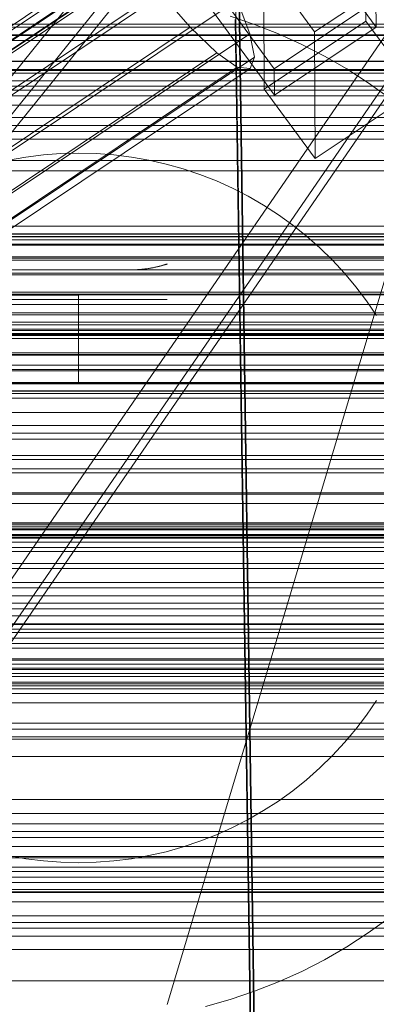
# Model space of a CAD drawing. Header units: millimetres. Extents: x -2233 to 61924, y -68080 to 6847.
# Tile 140 of 256: x 333 to 374, y -34830 to -34719. Entities that reach past the tile are written whole.
import ezdxf

# ---------------------------------------------------------------- set-up
doc = ezdxf.new("R2010")
doc.units = ezdxf.units.MM
for name, color, linetype, lineweight in [('COTAS_O', 1, 'Continuous', 0), ('COTAS_P', 1, 'Continuous', 0), ('frontal_briquetadora', 7, 'Continuous', 0), ('frontal_C01', 7, 'Continuous', 0), ('frontal_C02', 7, 'Continuous', 0), ('frontal_C03', 7, 'Continuous', 0), ('frontal_C05', 7, 'Continuous', 0), ('frontal_mezcladora', 7, 'Continuous', 0), ('frontal_tolva-C01', 7, 'Continuous', 0)]:
    doc.layers.add(name, color=color, linetype=linetype, lineweight=lineweight)
doc.dimstyles.new('R19_100', dxfattribs={"dimtxt": 250, "dimasz": 150, "dimexe": 150, "dimexo": 80, "dimgap": 100, "dimtad": 1, "dimtih": 1, "dimtoh": 1, "dimdsep": 46, "dimcen": 0.09, "dimadec": 0, "dimazin": 0, "dimtfac": 1, "dimtdec": 4, "dimtofl": 0, "dimtmove": 0, "dimatfit": 3, "dimfxl": 1, "dimtolj": 1, "dimtzin": 0, "dimarcsym": 0})

# ---------------------------------------------------------------- blocks, each defined once
blk = doc.blocks.new('DIM_R27_48')
at = {"layer": 'COTAS_P'}
for p, q in [((-1750, -34600), (-1600, -34555)), ((2600, -34600), (2450, -34555)), ((-1750, -35500), (-1750, -34600)), ((-1750, -34600), (2600, -34600)), ((-1750, -34600), (-1600, -34645)), ((2600, -34600), (2450, -34645)), ((2600, -35500), (2600, -34600))]:
    blk.add_line(p, q, dxfattribs=at)
blk.add_text('4350 P', height=250, dxfattribs=at).set_placement((425, -34500))
blk = doc.blocks.new('DIM_R27_50')
at = {"layer": 'COTAS_P'}
for p, q in [((1705.78, -34504.95), (1551.9, -34475.9)), ((-194.22, -34704.95), (1705.78, -34504.95)), ((1705.78, -34504.95), (1561.32, -34565.4)), ((1800, -35400), (1705.78, -34504.95)), ((-194.22, -34704.95), (-49.75, -34644.49)), ((-100, -35600), (-194.22, -34704.95)), ((-194.22, -34704.95), (-40.33, -34734))]:
    blk.add_line(p, q, dxfattribs=at)
blk.add_text('1910.5 P', height=250, rotation=6.009, dxfattribs=at).set_placement((745.32, -34505.49))
blk = doc.blocks.new('DIM_R27_56')
at = {"layer": 'COTAS_O'}
for p, q in [((-650, -34200), (-500, -34155)), ((650, -34200), (500, -34155)), ((-650, -34900), (-650, -34200)), ((-650, -34200), (650, -34200)), ((-650, -34200), (-500, -34245)), ((650, -34200), (500, -34245)), ((650, -34900), (650, -34200))]:
    blk.add_line(p, q, dxfattribs=at)
blk.add_text('1300 O', height=250, dxfattribs=at).set_placement((0, -34100))
blk = doc.blocks.new('DIM_R27_61')
at = {"layer": 'COTAS_P'}
for p, q in [((-305, -34680), (395, -34680)), ((395, -34680), (350, -34830)), ((395, -36000), (395, -34680)), ((395, -34680), (440, -34830)), ((395, -36000), (350, -35850)), ((395, -36000), (440, -35850)), ((-305, -36000), (395, -36000))]:
    blk.add_line(p, q, dxfattribs=at)
blk.add_text('1320 P', height=250, rotation=90, dxfattribs=at).set_placement((295, -35340))

msp = doc.modelspace()

# ---------------------------------------------------------------- linework, layer by layer
at = {"layer": 'frontal_briquetadora'}
for p, q in [((210, -34736), (430, -34736)), ((320, -34736), (430, -34736)), ((210, -34750), (340, -34750)), ((320, -34750), (340, -34750)), ((340, -34760), (340, -34750)), ((-490, -34760), (490, -34760)), ((-490, -34760), (340, -34760)), ((320, -34760), (340, -34760)), ((320, -34760), (490, -34760))]:
    msp.add_line(p, q, dxfattribs=at)
at = {"layer": 'frontal_C01'}
for p, q in [((360.514, -34878.394), (357.646, -34683.283)), ((360.514, -34883.786), (357.646, -34688.676)), ((-440, -34743.121), (440, -34743.121)), ((-440, -34743.401), (440, -34743.401)), ((-440, -34743.453), (440, -34743.453)), ((-440, -34744.276), (440, -34744.276)), ((-440, -34744.377), (440, -34744.377)), ((-440, -34745.685), (440, -34745.685)), ((-440, -34745.828), (440, -34745.828)), ((-440, -34747.533), (440, -34747.533)), ((-440, -34747.708), (440, -34747.708)), ((440, -34749.694), (-440, -34749.694)), ((-440, -34749.888), (440, -34749.888)), ((-440, -34752.019), (440, -34752.019)), ((-440, -34752.221), (440, -34752.221)), ((-440, -34754.352), (440, -34754.352)), ((-440, -34754.547), (440, -34754.547)), ((-440, -34756.533), (440, -34756.533)), ((-440, -34756.707), (440, -34756.707)), ((-440, -34758.412), (440, -34758.412)), ((-440, -34758.555), (440, -34758.555)), ((-440, -34759.864), (440, -34759.864)), ((-440, -34759.964), (440, -34759.964)), ((-440, -34760.787), (440, -34760.787)), ((-440, -34760.839), (440, -34760.839)), ((-440, -34761.12), (440, -34761.12))]:
    msp.add_line(p, q, dxfattribs=at)
at = {"layer": 'frontal_C02'}
for p, q in [((373.551, -34719.807), (346.02, -34682.284)), ((362.071, -34724.495), (334.539, -34686.973)), ((334.551, -34689.953), (362.083, -34727.476)), ((150.672, -34841.184), (364.471, -34698.209)), ((151.191, -34842.534), (364.989, -34699.558)), ((149.865, -34843.304), (363.664, -34700.329)), ((150.683, -34843.866), (364.482, -34700.891)), ((151.196, -34843.922), (364.995, -34700.947)), ((151.369, -34843.468), (365.168, -34700.492)), ((372.35, -34704.831), (372.408, -34719.137)), ((168.21, -34829.943), (352.519, -34706.689)), ((171.232, -34835.259), (355.541, -34712.004)), ((360.939, -34726.807), (360.882, -34712.5)), ((366.618, -34720.317), (360.882, -34712.5)), ((360.514, -34906.365), (357.646, -34712.96)), ((378.086, -34712.648), (366.618, -34720.317)), ((164.752, -34839.023), (349.061, -34715.769)), ((349.061, -34715.769), (352.572, -34719.801)), ((173.554, -34839.982), (357.863, -34716.728)), ((359.326, -34720.537), (357.863, -34716.728)), ((373.539, -34716.826), (362.071, -34724.495)), ((373.551, -34719.807), (373.539, -34716.826)), ((360.514, -34912.326), (357.646, -34718.921)), ((372.408, -34719.137), (360.939, -34726.807)), ((378.143, -34726.955), (372.408, -34719.137)), ((168.263, -34843.056), (352.572, -34719.801)), ((352.572, -34719.801), (355.584, -34722.71)), ((362.083, -34727.476), (373.551, -34719.807)), ((175.016, -34843.792), (359.326, -34720.537)), ((359.83, -34723.173), (359.326, -34720.537)), ((366.618, -34720.317), (366.675, -34734.624)), ((171.275, -34845.965), (355.584, -34722.71)), ((175.521, -34846.427), (359.83, -34723.173)), ((355.584, -34722.71), (357.893, -34724.298)), ((359.341, -34724.456), (359.83, -34723.173)), ((173.584, -34847.553), (357.893, -34724.298)), ((175.032, -34847.71), (359.341, -34724.456)), ((357.893, -34724.298), (359.341, -34724.456)), ((362.071, -34724.495), (362.083, -34727.476)), ((360.939, -34726.807), (366.675, -34734.624)), ((366.675, -34734.624), (378.143, -34726.955)), ((430, -34772.309), (-430, -34772.309)), ((430, -34777.309), (-430, -34777.309)), ((430, -34827.309), (-430, -34827.309))]:
    msp.add_line(p, q, dxfattribs=at)
at = {"layer": 'frontal_C03'}
for p, q in [((-1250, -34719.469), (1250, -34719.469)), ((1250, -34719.787), (-1250, -34719.787)), ((1250, -34720.669), (-1250, -34720.669)), ((-1250, -34720.737), (1250, -34720.737)), ((1250, -34721.322), (-1250, -34721.322)), ((1250, -34723.63), (-1250, -34723.63)), ((-1250, -34723.689), (1250, -34723.689)), ((-1250, -34724.585), (1250, -34724.585)), ((-1250, -34724.687), (1250, -34724.687)), ((1500, -34725.842), (-1500, -34725.842)), ((-1250, -34726.441), (1250, -34726.441)), ((-1250, -34726.905), (1250, -34726.905)), ((-1250, -34727.538), (1250, -34727.538)), ((1250, -34728.596), (-1250, -34728.596)), ((1250, -34730.904), (-1250, -34730.904)), ((1250, -34731.557), (-1250, -34731.557)), ((1250, -34732.439), (-1250, -34732.439)), ((-1500, -34734.825), (1500, -34734.825)), ((1250, -34742.245), (-1250, -34742.245)), ((1250, -34743.126), (-1250, -34743.126)), ((1250, -34743.78), (-1250, -34743.78)), ((1250, -34746.087), (-1250, -34746.087)), ((-1250, -34747.145), (1250, -34747.145)), ((1250, -34749.997), (-1250, -34749.997)), ((1250, -34751.054), (-1250, -34751.054)), ((-1250, -34753.07), (1250, -34753.07)), ((1250, -34753.361), (-1250, -34753.361)), ((-1250, -34753.868), (1250, -34753.868)), ((1250, -34754.015), (-1250, -34754.015)), ((-1250, -34754.452), (1250, -34754.452)), ((1250, -34754.896), (-1250, -34754.896)), ((-1250, -34756.79), (1250, -34756.79)), ((-1250, -34757.92), (1250, -34757.92)), ((-1250, -34761.639), (1250, -34761.639)), ((-1250, -34763.236), (1250, -34763.236)), ((1250, -34764.703), (-1250, -34764.703)), ((1250, -34765.584), (-1250, -34765.584)), ((1250, -34766.237), (-1250, -34766.237)), ((-1250, -34768.083), (1250, -34768.083)), ((1250, -34768.545), (-1250, -34768.545)), ((-1250, -34769.602), (1250, -34769.602)), ((-1250, -34770.038), (1250, -34770.038)), ((1250, -34772.454), (-1250, -34772.454)), ((1250, -34773.512), (-1250, -34773.512)), ((-1250, -34775.683), (1250, -34775.683)), ((-1268, -34776.056), (1268, -34776.056)), ((-1268, -34776.28), (1268, -34776.28)), ((-1268, -34776.445), (1268, -34776.445)), ((1250, -34775.819), (-1250, -34775.819)), ((1250, -34776.473), (-1250, -34776.473)), ((-1268, -34777.102), (1268, -34777.102)), ((-1268, -34777.42), (1268, -34777.42)), ((1250, -34777.354), (-1250, -34777.354)), ((1250, -34777.864), (-1250, -34777.864)), ((-1268, -34778.466), (1268, -34778.466)), ((-1268, -34778.915), (1268, -34778.915)), ((-1268, -34780.278), (1268, -34780.278)), ((-1268, -34780.828), (1268, -34780.828)), ((-1268, -34782.416), (1268, -34782.416)), ((1268, -34783.029), (-1268, -34783.029)), ((-1250, -34783.921), (1250, -34783.921)), ((-1268, -34784.733), (1268, -34784.733)), ((-1268, -34785.368), (1268, -34785.368)), ((-1250, -34786.18), (1250, -34786.18)), ((-1268, -34787.072), (1268, -34787.072)), ((-1268, -34787.685), (1268, -34787.685)), ((1250, -34787.16), (-1250, -34787.16)), ((1250, -34788.042), (-1250, -34788.042)), ((1250, -34788.695), (-1250, -34788.695)), ((-1268, -34789.273), (1268, -34789.273)), ((-1268, -34789.823), (1268, -34789.823)), ((-1268, -34791.186), (1268, -34791.186)), ((1250, -34791.003), (-1250, -34791.003)), ((-1268, -34791.635), (1268, -34791.635)), ((-1250, -34792.06), (1250, -34792.06)), ((-1250, -34792.237), (1250, -34792.237)), ((-1268, -34792.681), (1268, -34792.681)), ((-1268, -34792.999), (1268, -34792.999)), ((-1268, -34793.656), (1268, -34793.656)), ((-1268, -34793.821), (1268, -34793.821)), ((-1268, -34794.045), (1268, -34794.045)), ((-1250, -34794.418), (1250, -34794.418)), ((1250, -34794.912), (-1250, -34794.912)), ((1250, -34795.969), (-1250, -34795.969)), ((1250, -34798.277), (-1250, -34798.277)), ((1250, -34798.93), (-1250, -34798.93)), ((1250, -34799.812), (-1250, -34799.812)), ((-1250, -34800.063), (1250, -34800.063)), ((-1250, -34802.018), (1250, -34802.018)), ((-1250, -34806.865), (1250, -34806.865)), ((-1250, -34808.462), (1250, -34808.462)), ((1250, -34809.618), (-1250, -34809.618)), ((1250, -34810.499), (-1250, -34810.499)), ((1250, -34811.153), (-1250, -34811.153)), ((-1250, -34812.182), (1250, -34812.182)), ((-1250, -34813.311), (1250, -34813.311)), ((1250, -34813.46), (-1250, -34813.46)), ((-1250, -34814.517), (1250, -34814.517)), ((-1250, -34815.649), (1250, -34815.649)), ((-1250, -34816.233), (1250, -34816.233)), ((-1250, -34817.031), (1250, -34817.031)), ((1250, -34817.37), (-1250, -34817.37)), ((1250, -34818.427), (-1250, -34818.427)), ((1250, -34820.734), (-1250, -34820.734)), ((1250, -34821.388), (-1250, -34821.388)), ((1250, -34822.269), (-1250, -34822.269))]:
    msp.add_line(p, q, dxfattribs=at)
at = {"layer": 'frontal_C05'}
for p, q in [((357.096, -34718.577), (359.837, -34719.498)), ((359.837, -34719.498), (362.529, -34720.554)), ((362.529, -34720.554), (365.165, -34721.744)), ((365.165, -34721.744), (367.739, -34723.063)), ((367.739, -34723.063), (370.243, -34724.509)), ((370.243, -34724.509), (372.673, -34726.078)), ((372.673, -34726.078), (375.021, -34727.766)), ((334.038, -34734.447), (332.074, -34734.793)), ((336.017, -34734.199), (334.038, -34734.447)), ((338.006, -34734.05), (336.017, -34734.199)), ((340, -34734), (338.006, -34734.05)), ((340, -34734), (341.994, -34734.05)), ((343.983, -34734.199), (341.994, -34734.05)), ((345.962, -34734.447), (343.983, -34734.199)), ((347.926, -34734.793), (345.962, -34734.447)), ((349.87, -34735.237), (347.926, -34734.793)), ((351.79, -34735.777), (349.87, -34735.237)), ((353.681, -34736.412), (351.79, -34735.777)), ((355.537, -34737.141), (353.681, -34736.412)), ((357.355, -34737.961), (355.537, -34737.141)), ((359.13, -34738.871), (357.355, -34737.961)), ((360.857, -34739.868), (359.13, -34738.871)), ((362.533, -34740.95), (360.857, -34739.868)), ((364.152, -34742.115), (362.533, -34740.95)), ((365.712, -34743.358), (364.152, -34742.115)), ((367.207, -34744.678), (365.712, -34743.358)), ((368.635, -34746.071), (367.207, -34744.678)), ((348.387, -34746.919), (348.279, -34746.94)), ((348.362, -34746.924), (348.514, -34746.893)), ((348.493, -34746.898), (348.387, -34746.919)), ((348.597, -34746.876), (348.493, -34746.898)), ((348.514, -34746.893), (348.661, -34746.862)), ((348.7, -34746.853), (348.597, -34746.876)), ((348.661, -34746.862), (348.805, -34746.83)), ((348.8, -34746.831), (348.7, -34746.853)), ((348.898, -34746.808), (348.8, -34746.831)), ((348.805, -34746.83), (348.944, -34746.797)), ((348.994, -34746.785), (348.898, -34746.808)), ((348.944, -34746.797), (349.064, -34746.767)), ((349.088, -34746.761), (348.994, -34746.785)), ((349.064, -34746.767), (349.169, -34746.741)), ((349.179, -34746.738), (349.088, -34746.761)), ((349.169, -34746.741), (349.271, -34746.714)), ((349.268, -34746.715), (349.179, -34746.738)), ((349.352, -34746.692), (349.268, -34746.715)), ((349.271, -34746.714), (349.368, -34746.688)), ((349.434, -34746.67), (349.352, -34746.692)), ((349.368, -34746.688), (349.46, -34746.662)), ((349.511, -34746.648), (349.434, -34746.67)), ((349.46, -34746.662), (349.547, -34746.638)), ((349.583, -34746.627), (349.511, -34746.648)), ((349.547, -34746.638), (349.627, -34746.614)), ((349.651, -34746.607), (349.583, -34746.627)), ((349.627, -34746.614), (349.701, -34746.592)), ((349.714, -34746.589), (349.651, -34746.607)), ((349.701, -34746.592), (349.768, -34746.572)), ((349.771, -34746.571), (349.714, -34746.589)), ((349.768, -34746.572), (349.828, -34746.554)), ((349.822, -34746.556), (349.771, -34746.571)), ((349.868, -34746.542), (349.822, -34746.556)), ((349.828, -34746.554), (349.879, -34746.538)), ((349.907, -34746.529), (349.868, -34746.542)), ((349.879, -34746.538), (349.918, -34746.526)), ((349.94, -34746.519), (349.907, -34746.529)), ((349.918, -34746.526), (349.947, -34746.517)), ((349.966, -34746.511), (349.94, -34746.519)), ((349.947, -34746.517), (349.97, -34746.51)), ((349.985, -34746.505), (349.966, -34746.511)), ((349.97, -34746.51), (349.986, -34746.504)), ((349.996, -34746.501), (349.985, -34746.505)), ((349.986, -34746.504), (349.996, -34746.501)), ((369.991, -34747.533), (368.635, -34746.071)), ((346, -34747.157), (314, -34747.157)), ((346, -34747.157), (346.176, -34747.156)), ((346, -34747.157), (346.074, -34747.157)), ((346.148, -34747.156), (346.074, -34747.157)), ((346.272, -34747.154), (346.148, -34747.156)), ((346.176, -34747.156), (346.352, -34747.152)), ((346.395, -34747.151), (346.272, -34747.154)), ((346.352, -34747.152), (346.527, -34747.146)), ((346.518, -34747.146), (346.395, -34747.151)), ((346.64, -34747.14), (346.518, -34747.146)), ((346.527, -34747.146), (346.702, -34747.137)), ((346.762, -34747.133), (346.64, -34747.14)), ((346.702, -34747.137), (346.875, -34747.125)), ((346.884, -34747.124), (346.762, -34747.133)), ((346.875, -34747.125), (347.048, -34747.111)), ((347.005, -34747.115), (346.884, -34747.124)), ((347.125, -34747.104), (347.005, -34747.115)), ((347.048, -34747.111), (347.219, -34747.095)), ((347.245, -34747.092), (347.125, -34747.104)), ((347.219, -34747.095), (347.389, -34747.076)), ((347.364, -34747.079), (347.245, -34747.092)), ((347.482, -34747.065), (347.364, -34747.079)), ((347.389, -34747.076), (347.557, -34747.055)), ((347.6, -34747.05), (347.482, -34747.065)), ((347.557, -34747.055), (347.723, -34747.033)), ((347.716, -34747.034), (347.6, -34747.05)), ((347.831, -34747.017), (347.716, -34747.034)), ((347.723, -34747.033), (347.887, -34747.008)), ((347.945, -34746.999), (347.831, -34747.017)), ((347.887, -34747.008), (348.048, -34746.981)), ((348.058, -34746.98), (347.945, -34746.999)), ((348.048, -34746.981), (348.207, -34746.953)), ((348.169, -34746.96), (348.058, -34746.98)), ((348.279, -34746.94), (348.169, -34746.96)), ((348.207, -34746.953), (348.362, -34746.924)), ((371.273, -34749.06), (369.991, -34747.533)), ((372.478, -34750.65), (371.273, -34749.06)), ((314, -34750.5), (346, -34750.5)), ((346, -34750.5), (346.196, -34750.5)), ((346.196, -34750.5), (346.392, -34750.5)), ((346.392, -34750.5), (346.587, -34750.5)), ((346.587, -34750.5), (346.78, -34750.5)), ((346.78, -34750.5), (346.972, -34750.5)), ((346.972, -34750.5), (347.161, -34750.5)), ((347.161, -34750.5), (347.348, -34750.5)), ((347.348, -34750.5), (347.531, -34750.5)), ((347.531, -34750.5), (347.71, -34750.5)), ((347.71, -34750.5), (347.886, -34750.5)), ((347.886, -34750.5), (348.056, -34750.5)), ((348.056, -34750.5), (348.222, -34750.5)), ((348.222, -34750.5), (348.383, -34750.5)), ((348.383, -34750.5), (348.538, -34750.5)), ((348.538, -34750.5), (348.686, -34750.5)), ((348.686, -34750.5), (348.828, -34750.5)), ((348.828, -34750.5), (348.964, -34750.5)), ((348.964, -34750.5), (349.092, -34750.5)), ((349.092, -34750.5), (349.213, -34750.5)), ((349.213, -34750.5), (349.326, -34750.5)), ((349.326, -34750.5), (349.431, -34750.5)), ((349.431, -34750.5), (349.528, -34750.5)), ((349.528, -34750.5), (349.616, -34750.5)), ((349.616, -34750.5), (349.696, -34750.5)), ((349.696, -34750.5), (349.766, -34750.5)), ((349.766, -34750.5), (349.828, -34750.5)), ((349.828, -34750.5), (349.88, -34750.5)), ((349.88, -34750.5), (349.923, -34750.5)), ((349.923, -34750.5), (349.957, -34750.5)), ((349.957, -34750.5), (349.981, -34750.5)), ((349.981, -34750.5), (349.995, -34750.5)), ((373.601, -34752.298), (372.478, -34750.65)), ((300, -34777), (380, -34777)), ((372.478, -34797.35), (373.601, -34795.702)), ((371.273, -34798.94), (372.478, -34797.35)), ((369.991, -34800.467), (371.273, -34798.94)), ((368.635, -34801.929), (369.991, -34800.467)), ((367.207, -34803.322), (368.635, -34801.929)), ((365.712, -34804.642), (367.207, -34803.322)), ((364.152, -34805.885), (365.712, -34804.642)), ((362.533, -34807.05), (364.152, -34805.885)), ((360.857, -34808.132), (362.533, -34807.05)), ((359.13, -34809.129), (360.857, -34808.132)), ((355.537, -34810.859), (357.355, -34810.039)), ((357.355, -34810.039), (359.13, -34809.129)), ((353.681, -34811.588), (355.537, -34810.859)), ((349.87, -34812.763), (351.79, -34812.223)), ((351.79, -34812.223), (353.681, -34811.588)), ((332.074, -34813.207), (334.038, -34813.553)), ((345.962, -34813.553), (347.926, -34813.207)), ((347.926, -34813.207), (349.87, -34812.763)), ((334.038, -34813.553), (336.017, -34813.801)), ((336.017, -34813.801), (338.006, -34813.95)), ((338.006, -34813.95), (340, -34814)), ((340, -34814), (341.994, -34813.95)), ((341.994, -34813.95), (343.983, -34813.801)), ((343.983, -34813.801), (345.962, -34813.553)), ((375.021, -34820.234), (372.673, -34821.922)), ((372.673, -34821.922), (370.243, -34823.491)), ((370.243, -34823.491), (367.739, -34824.937)), ((367.739, -34824.937), (365.165, -34826.256)), ((365.165, -34826.256), (362.529, -34827.446)), ((362.529, -34827.446), (359.837, -34828.502)), ((359.837, -34828.502), (357.096, -34829.423)), ((357.096, -34829.423), (354.312, -34830.206))]:
    msp.add_line(p, q, dxfattribs=at)
at = {"layer": 'frontal_mezcladora'}
for p, q in [((-625, -34725), (625, -34725)), ((-625, -34730), (625, -34730)), ((150, -34730), (625, -34730)), ((-600, -34760), (600, -34760)), ((190, -34815), (420, -34815)), ((190, -34817.284), (420, -34817.284)), ((-600, -34820), (600, -34820)), ((190, -34823.787), (420, -34823.787))]:
    msp.add_line(p, q, dxfattribs=at)
at = {"layer": 'frontal_tolva-C01'}
for p, q in [((596.887, -34397.489), (221.887, -34942.731)), ((221.887, -34862.339), (596.887, -34397.489)), ((600, -34397.972), (225, -34862.823)), ((225, -34943.645), (600, -34398.402)), ((225, -34864.851), (600, -34400)), ((225, -34945.243), (600, -34400))]:
    msp.add_line(p, q, dxfattribs=at)

# ---------------------------------------------------------------- dimensions: what is measured, and where the dimension line sits
at = {"layer": 'COTAS_O'}
dim = msp.add_aligned_dim(p1=(-650, -34900), p2=(650, -34900), distance=700, text='<> O', dimstyle='R19_100', dxfattribs=at)
dim.commit()
dim.dimension.update_dxf_attribs({"geometry": 'DIM_R27_56', "text_midpoint": (0, -34200)})
at = {"layer": 'COTAS_P'}
for p1, p2, distance, picture, middle in [((-100, -35600), (1800, -35400), 900, 'DIM_R27_50', (755.784, -34604.945)), ((-1750, -35500), (2600, -35500), 900, 'DIM_R27_48', (425, -34600)), ((-305, -36000), (-305, -34680), -700, 'DIM_R27_61', (395, -35340))]:
    dim = msp.add_aligned_dim(p1=p1, p2=p2, distance=distance, text='<> P', dimstyle='R19_100', dxfattribs=at)
    dim.commit()
    dim.dimension.update_dxf_attribs({"geometry": picture, "text_midpoint": middle})

doc.saveas('drawing.dxf')
